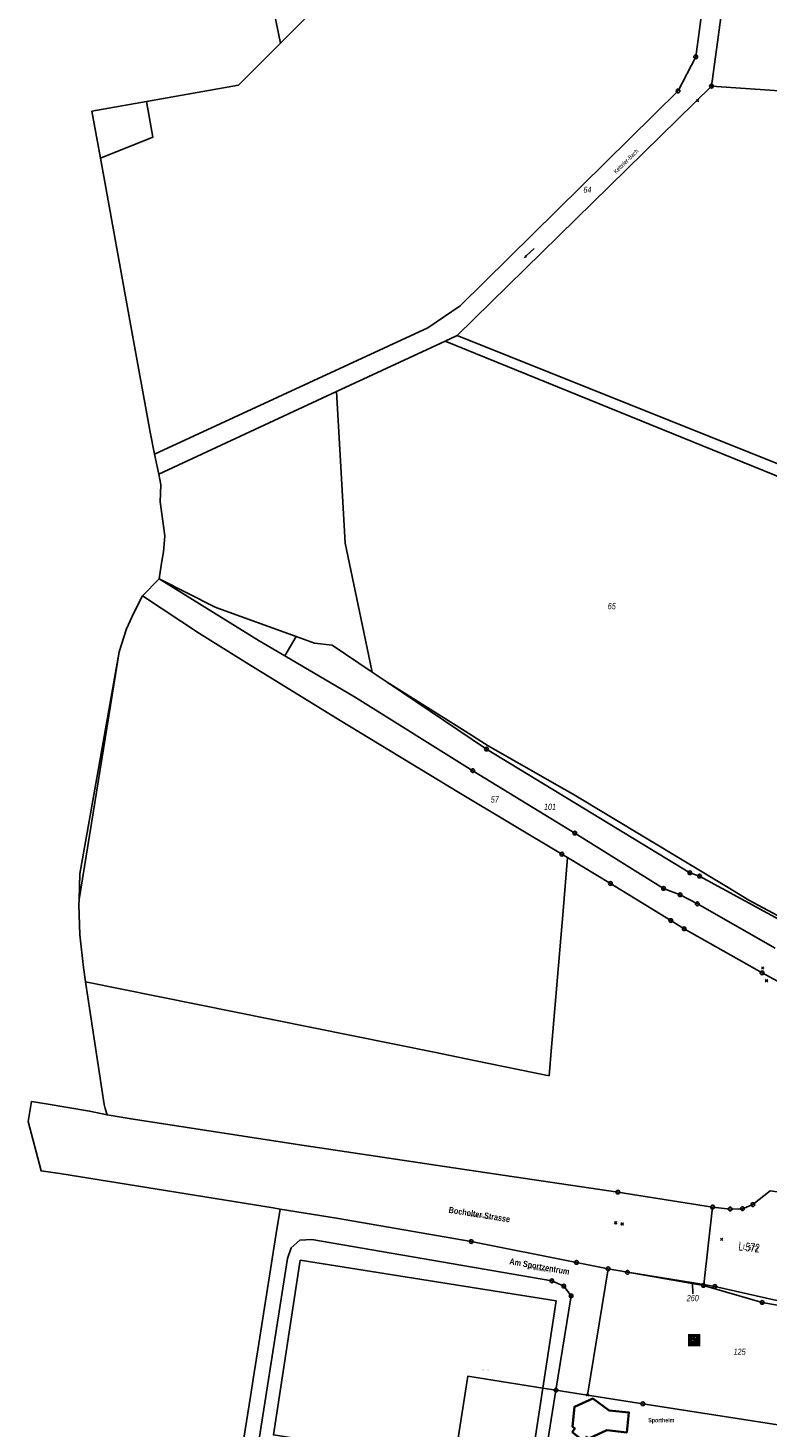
# Model space of a CAD drawing. Header units: metres. Extents: x 339653 to 341672, y 5744753 to 5747397.
# Tile 8 of 256: x 339805 to 340104, y 5745402 to 5745968. Entities that reach past the tile are written whole.
import ezdxf

# ---------------------------------------------------------------- set-up
doc = ezdxf.new("R2010")
doc.units = ezdxf.units.M
doc.header["$LTSCALE"] = 0.03
doc.header["$PDMODE"] = 3
doc.header["$PDSIZE"] = 0.5
for name, color, linetype, lineweight in [('B-Gebäude', 15, 'Continuous', 35), ('Flurstücke_Grenzpunkte', 7, 'Continuous', 25), ('Gewässer', 7, 'Continuous', 25), ('Historie', 7, 'Continuous', 25), ('Lagebezeichnungen', 7, 'Continuous', 25), ('Netzpunkte', 7, 'Continuous', 25), ('Siedlung', 7, 'Continuous', 25), ('Vegetation', 7, 'Continuous', 25), ('Verkehr', 7, 'Continuous', 25)]:
    doc.layers.add(name, color=color, linetype=linetype, lineweight=lineweight)
doc.styles.add('Flurstücksnummer - K 10 700', font='ariali.ttf', dxfattribs={"width": 0.7})
doc.styles.add('Legende und Ausgabekopf - N 8', font='arial.ttf', dxfattribs={"width": 0.7})
doc.styles.add('Name - Bauwerken u. Einrichtungen - F 10', font='arialbd.ttf', dxfattribs={"width": 0.7})
doc.styles.add('Name von Bauwerken und Vegetation- F 7 380', font='arialbd.ttf', dxfattribs={"width": 0.7})
doc.styles.add('Plätze_ Anlagen_ Bahnhof - N 14', font='arial.ttf', dxfattribs={"width": 0.7})
doc.styles.add('Sonstiger Text_ Bezeichnung - N 7 380', font='arial.ttf', dxfattribs={"width": 0.7})
doc.styles.add('Textart 8113', font='arial.ttf', dxfattribs={"width": 0.7})

# ---------------------------------------------------------------- blocks, each defined once
blk = doc.blocks.new('Gras')
for points in [[(-0.416667, 0.083333, -1), (-0.416667, -0.083333, -1)], [(0.416667, 0.083333, -1), (0.416667, -0.083333, -1)]]:
    blk.add_hatch(color=256).paths.add_polyline_path(points, flags=0)
blk = doc.blocks.new('Parkplatz')
h = blk.add_hatch(color=256)
h.paths.add_polyline_path([(-0.5, -0.5), (-0.5, 0.5), (0.5, 0.5), (0.5, -0.5)], flags=0)
h.paths.add_polyline_path([(-0.089551, -0.333615), (-0.089551, -0.08078), (0.023369, -0.080775), (0.07817, -0.076331), (0.136426, -0.059544), (0.180861, -0.023504), (0.213875, 0.030375), (0.228192, 0.087646), (0.229673, 0.152323), (0.213382, 0.22934), (0.180797, 0.280193), (0.133406, 0.317721), (0.068729, 0.331544), (-0.003847, 0.335), (-0.204256, 0.335), (-0.204256, -0.333615)], flags=0)
h.paths.add_polyline_path([(-0.089551, 0.032889), (-0.089551, 0.219975), (0.018453, 0.219966), (0.049312, 0.216752), (0.073099, 0.204537), (0.098814, 0.179465), (0.111673, 0.137034), (0.11103, 0.106819), (0.097527, 0.074033), (0.081458, 0.054102), (0.06024, 0.04189), (0.025527, 0.034175), (-0.009832, 0.031601)], flags=0)
for p, q in [((-0.204256, -0.333615), (-0.204256, 0.335)), ((-0.204256, 0.335), (-0.003847, 0.335)), ((-0.089551, 0.032889), (-0.089551, 0.219975)), ((-0.089551, 0.219975), (0.018453, 0.219966)), ((-0.009832, 0.031601), (-0.089551, 0.032889)), ((0.025527, 0.034175), (-0.009832, 0.031601)), ((-0.003847, 0.335), (0.068729, 0.331544)), ((0.018453, 0.219966), (0.049312, 0.216752)), ((0.06024, 0.04189), (0.025527, 0.034175)), ((0.049312, 0.216752), (0.073099, 0.204537)), ((0.081458, 0.054102), (0.06024, 0.04189)), ((0.068729, 0.331544), (0.133406, 0.317721)), ((0.073099, 0.204537), (0.098814, 0.179465)), ((0.097527, 0.074033), (0.081458, 0.054102)), ((0.11103, 0.106819), (0.097527, 0.074033)), ((0.098814, 0.179465), (0.111673, 0.137034)), ((0.111673, 0.137034), (0.11103, 0.106819)), ((0.133406, 0.317721), (0.180797, 0.280193)), ((0.180797, 0.280193), (0.213382, 0.22934)), ((0.213875, 0.030375), (0.180861, -0.023504)), ((0.213382, 0.22934), (0.229673, 0.152323)), ((0.228192, 0.087646), (0.213875, 0.030375)), ((0.229673, 0.152323), (0.228192, 0.087646)), ((-0.089551, -0.333615), (-0.204256, -0.333615)), ((0.023369, -0.080775), (-0.089551, -0.08078)), ((-0.089551, -0.08078), (-0.089551, -0.333615)), ((0.07817, -0.076331), (0.023369, -0.080775)), ((0.136426, -0.059544), (0.07817, -0.076331)), ((0.180861, -0.023504), (0.136426, -0.059544))]:
    blk.add_line(p, q)
blk = doc.blocks.new('Bach', base_point=(-0.007389, 0))
blk.add_hatch(color=256).paths.add_polyline_path([(-0.5, 0), (-0.253694, 0.098522), (-0.253694, -0.098522)], flags=0)
blk.add_line((-0.253694, 0), (0.485223, 0))
blk = doc.blocks.new('Grenzpunkt mit Abmarkung (Marke)')
at = {"lineweight": -2}
blk.add_circle((0, 0), 0.499, dxfattribs=at)
blk = doc.blocks.new('Grenzpunkt. Abmarkung nach Quellenlage nicht zu spezifizieren')
at = {"lineweight": -2}
blk.add_hatch(color=256, dxfattribs=at).paths.add_polyline_path([(0, 0.165, -1), (0, -0.165, -1)], flags=0)
blk.add_point((0, 0), dxfattribs=at)

msp = doc.modelspace()

# ---------------------------------------------------------------- linework, layer by layer
at = {"layer": 'B-Gebäude'}
msp.add_lwpolyline([(340025.165, 5745400.621), (340026.34, 5745402.194), (340025.389, 5745402.904), (340026.141, 5745410.968), (340033.531, 5745414.235), (340040.102, 5745409.491), (340048.164, 5745408.648), (340047.282, 5745400.589), (340039.23, 5745401.442), (340031.886, 5745398.083), (340030.935, 5745398.812), (340029.739, 5745397.221)], close=True, dxfattribs=at)
at = {"layer": 'Flurstücke_Grenzpunkte', "color": 83}
msp.add_line((340073.911, 5745456.584), (340073.845, 5745460.902), dxfattribs=at)
for points in [[(339929.996, 5745821.312), (339858.114, 5745787.911), (339856.448, 5745795.94), (339966.807, 5745847.095), (339979.964, 5745855.927), (340068, 5745942.774), (340075.133, 5745956.572), (340081.105, 5746000.842), (340086.29, 5746001.117), (340246.078, 5746017.587), (340256.242, 5746022.565), (340257.847, 5746024.247), (340259.533, 5746015.962), (340249.337, 5746010.915), (340095.211, 5745995.064), (340087.354, 5745987.445), (340081.505, 5745944.679), (339978.794, 5745843.876), (339973.849, 5745841.688)], [(340081.505, 5745944.679), (340087.354, 5745987.445), (340095.211, 5745995.064), (340249.337, 5746010.915), (340256.42, 5746005.774), (340264.711, 5745965.04), (340265.846, 5745918.208), (340272.798, 5745918.273), (340272.997, 5745899.046), (340273.199, 5745879.474), (340274.149, 5745787.721), (340176.933, 5745786.889), (340173.844, 5745834.989), (340172.508, 5745875.829), (340170.699, 5745903.515), (340169.912, 5745915.568), (340169.975, 5745935.128), (340169.78, 5745938.607)], [(339978.794, 5745843.876), (340081.505, 5745944.679), (340169.78, 5745938.607), (340169.975, 5745935.128), (340169.912, 5745915.568), (340170.699, 5745903.515), (340172.508, 5745875.829), (340173.844, 5745834.989), (340176.933, 5745786.889), (340177.73, 5745764.267)], [(339973.849, 5745841.688), (339978.794, 5745843.876), (340177.73, 5745764.267), (340177.967, 5745755.052), (340179.3, 5745703.173), (340185.279, 5745682.436), (340204.707, 5745659.496), (340212.456, 5745655.727), (340211.717, 5745655.009), (340210.147, 5745653.482), (340209.456, 5745652.809), (340202.185, 5745656.289), (340182.043, 5745680.361), (340175.367, 5745702.654), (340173.413, 5745760.55)], [(339810.535, 5745506.259), (339805.274, 5745526.214), (339805.848, 5745529.496), (339806.69, 5745534.311), (339812.559, 5745533.351), (339830.168, 5745530.47), (339837.207, 5745528.912), (339846.957, 5745527.261), (339914.201, 5745516.921), (339982.625, 5745506.773), (340043.693, 5745497.716), (340081.972, 5745491.673), (340078.376, 5745460.31), (340047.552, 5745465.281), (340039.705, 5745466.736), (340026.947, 5745469.263), (339984.427, 5745477.701), (339929.907, 5745487.163), (339907.128, 5745490.844), (339904.405, 5745491.283), (339818.148, 5745505.195)], [(340082.908, 5745459.579), (340078.376, 5745460.31), (340081.972, 5745491.673), (340089.098, 5745490.875), (340094.037, 5745491.006), (340098.256, 5745492.638), (340105.228, 5745498.206), (340153.297, 5745491.413), (340155.079, 5745484.198), (340156.787, 5745481.143), (340160.293, 5745479.175), (340166.767, 5745477.834), (340162.642, 5745448.817), (340138.064, 5745448.633), (340116.244, 5745452.007)], [(339910.128, 5745470.817), (339895.45, 5745377.402), (339890.53, 5745385.54), (339895.178, 5745415.038), (339896.282, 5745422.041), (339898.572, 5745436.571), (339905.571, 5745480.961), (339907.128, 5745490.844), (339929.907, 5745487.163), (339984.427, 5745477.701), (340026.947, 5745469.263), (340039.705, 5745466.736), (340031.458, 5745415.672), (340018.67, 5745417.68), (340024.78, 5745455.743), (340021.811, 5745459.729), (340017.034, 5745461.847), (339920.022, 5745478.485), (339915.189, 5745478.273), (339911.6, 5745475.209)], [(339895.45, 5745377.402), (339910.128, 5745470.817), (339911.6, 5745475.209), (339915.189, 5745478.273), (339920.022, 5745478.485), (340017.034, 5745461.847), (340021.811, 5745459.729), (340024.78, 5745455.743), (340018.67, 5745417.68), (340013.337, 5745418.52), (339983.02, 5745423.293), (339977.474, 5745387.973), (339974.998, 5745372.211), (339964.207, 5745303.491), (339959.436, 5745273.108), (339944.913, 5745295.528), (339937.345, 5745308.056), (339899.552, 5745370.612)], [(340031.458, 5745415.672), (340039.705, 5745466.736), (340047.552, 5745465.281), (340078.341, 5745459.997), (340102.008, 5745453.106), (340134.994, 5745447.239), (340133.836, 5745439.963), (340129.513, 5745412.812), (340110.066, 5745403.309), (340053.803, 5745412.158)], [(340078.376, 5745460.31), (340078.341, 5745459.997), (340047.552, 5745465.281)], [(340078.341, 5745459.997), (340078.376, 5745460.31), (340082.908, 5745459.579), (340116.244, 5745452.007), (340138.064, 5745448.633), (340162.642, 5745448.817), (340146.23, 5745447.395), (340138.044, 5745446.693), (340134.994, 5745447.239), (340102.008, 5745453.106)]]:
    msp.add_lwpolyline(points, close=True, dxfattribs=at)
for points in [[(340081.105, 5746000.842), (340075.133, 5745956.572), (340068, 5745942.774), (339979.964, 5745855.927), (339966.807, 5745847.095), (339856.448, 5745795.94), (339854.59, 5745804.898), (339846.905, 5745847.001), (339835.859, 5745908.257), (339834.537, 5745915.568), (339831.1, 5745934.556), (339853.145, 5745938.479), (339890.338, 5745945.097), (339907.355, 5745962.097), (339947.643, 5746002.342)], [(340131.669, 5745595.496), (340076.668, 5745625.445), (340072.814, 5745626.773), (339990.552, 5745676.774), (339950.5, 5745703.76), (339944.406, 5745707.866), (339928.216, 5745718.774), (339921.092, 5745719.65), (339913.593, 5745722.34), (339886.499, 5745732.058), (339880.965, 5745734.15), (339858.234, 5745745.53), (339859.26, 5745751.86), (339860.021, 5745756.553), (339860.622, 5745762.988), (339858.734, 5745776.645), (339859.015, 5745783.572), (339858.114, 5745787.911), (339929.996, 5745821.312), (339973.849, 5745841.688), (340173.413, 5745760.55)], [(340134.185, 5745568.765), (340101.946, 5745586.308), (340070.495, 5745604.135), (340065.091, 5745607.453), (340040.682, 5745622.441), (340023.259, 5745632.981), (340021.082, 5745634.298), (339979.41, 5745659.223), (339931.503, 5745688.391), (339893.55, 5745711.644), (339874.589, 5745723.508), (339851.529, 5745738.69), (339858.234, 5745745.53), (339898.66, 5745720.478), (339909.029, 5745714.399), (339937.224, 5745697.868), (339985.027, 5745668.042), (340026.271, 5745642.813), (340062.146, 5745620.457), (340068.82, 5745617.893), (340075.804, 5745614.225), (340107.31, 5745596.352)], [(340107.31, 5745596.352), (340075.804, 5745614.225), (340068.82, 5745617.893), (340062.146, 5745620.457), (340026.271, 5745642.813), (339985.027, 5745668.042), (339937.224, 5745697.868), (339909.029, 5745714.399), (339898.66, 5745720.478), (339858.234, 5745745.53), (339880.965, 5745734.15), (339886.499, 5745732.058), (339913.593, 5745722.34), (339921.092, 5745719.65), (339928.216, 5745718.774), (339944.406, 5745707.866), (339950.5, 5745703.76), (339990.552, 5745676.774), (340072.814, 5745626.773), (340076.668, 5745625.445), (340131.669, 5745595.496)], [(340105.228, 5745498.206), (340098.256, 5745492.638), (340094.037, 5745491.006), (340089.098, 5745490.875), (340081.972, 5745491.673), (340043.693, 5745497.716), (339982.625, 5745506.773), (339914.201, 5745516.921), (339846.957, 5745527.261), (339837.207, 5745528.912), (339836.493, 5745531.494), (339836.059, 5745533.064), (339828.533, 5745582.64), (339828.532, 5745582.647), (339827.639, 5745588.526), (339826.212, 5745601.682), (339825.877, 5745613.974), (339825.936, 5745615.909), (339842.175, 5745716.128), (339845.113, 5745725.346), (339847.981, 5745731.887), (339851.529, 5745738.69), (339874.589, 5745723.508), (339893.55, 5745711.644), (339931.503, 5745688.391), (339979.41, 5745659.223), (340021.082, 5745634.298), (340023.259, 5745632.981), (340040.682, 5745622.441), (340065.091, 5745607.453), (340070.495, 5745604.135), (340101.946, 5745586.308), (340134.185, 5745568.765)], [(339982.625, 5745506.773), (340043.693, 5745497.716)], [(340043.693, 5745497.716), (340081.972, 5745491.673)], [(340098.256, 5745492.638), (340105.228, 5745498.206)], [(340081.972, 5745491.673), (340089.098, 5745490.875)], [(340089.098, 5745490.875), (340094.037, 5745491.006)], [(340094.037, 5745491.006), (340098.256, 5745492.638)], [(339977.474, 5745387.973), (339983.02, 5745423.293), (340013.337, 5745418.52), (340018.67, 5745417.68), (340031.458, 5745415.672), (340053.803, 5745412.158), (340110.066, 5745403.309), (340129.513, 5745412.812), (340133.836, 5745439.963), (340134.994, 5745447.239), (340138.044, 5745446.693), (340146.23, 5745447.395), (340244.515, 5745437.394), (340282.006, 5745432.164), (340278.99, 5745413.04), (340270.599, 5745359.836)]]:
    msp.add_lwpolyline(points, dxfattribs=at)
at = {"layer": 'Gewässer', "color": 83}
for points in [[(339858.114, 5745787.911), (339856.448, 5745795.94), (339966.807, 5745847.095), (339979.964, 5745855.927), (340068, 5745942.774), (340075.133, 5745956.572), (340081.105, 5746000.842), (340086.29, 5746001.117), (340246.078, 5746017.587), (340256.242, 5746022.565), (340257.847, 5746024.247), (340259.533, 5746015.962), (340249.337, 5746010.915), (340095.211, 5745995.064), (340087.354, 5745987.445), (340081.505, 5745944.679), (339978.794, 5745843.876), (339973.849, 5745841.688), (339929.996, 5745821.312)], [(339973.849, 5745841.688), (339978.794, 5745843.876), (340177.73, 5745764.267), (340177.967, 5745755.052), (340179.3, 5745703.173), (340185.279, 5745682.436), (340204.707, 5745659.496), (340212.456, 5745655.727), (340211.717, 5745655.009), (340210.147, 5745653.482), (340209.456, 5745652.809), (340202.185, 5745656.289), (340182.043, 5745680.361), (340175.367, 5745702.654), (340173.413, 5745760.55)]]:
    msp.add_lwpolyline(points, close=True, dxfattribs=at)
at = {"layer": 'Historie', "color": 83}
msp.add_lwpolyline([(339805.274, 5745526.214), (339805.848, 5745529.496), (339806.69, 5745534.311), (339812.559, 5745533.351), (339830.168, 5745530.47), (339837.207, 5745528.912), (339846.957, 5745527.261), (339914.201, 5745516.921), (339982.625, 5745506.773), (340043.693, 5745497.716), (340081.972, 5745491.673), (340078.376, 5745460.31), (340047.552, 5745465.281), (340039.705, 5745466.736), (340026.947, 5745469.263), (339984.427, 5745477.701), (339929.907, 5745487.163), (339907.128, 5745490.844), (339904.405, 5745491.283), (339818.148, 5745505.195), (339810.535, 5745506.259)], close=True, dxfattribs=at)
at = {"layer": 'Netzpunkte', "color": 83}
for p in [(340075.91, 5745938.881), (340102.231, 5745588.255), (340103.733, 5745583.177), (340042.776, 5745485.267), (340045.434, 5745484.848), (340085.601, 5745478.579)]:
    msp.add_point(p, dxfattribs=at)
at = {"layer": 'Siedlung', "color": 83}
for points in [[(339891.86, 5745315.785), (339885.897, 5745316.605), (339894, 5745368.177), (339895.45, 5745377.402), (339910.128, 5745470.817), (339911.6, 5745475.209), (339915.189, 5745478.273), (339920.022, 5745478.485), (340017.034, 5745461.847), (340021.811, 5745459.729), (340024.78, 5745455.743), (340018.67, 5745417.68), (339999.341, 5745296.592), (339993.545, 5745298.505), (340004.094, 5745367.626), (339974.998, 5745372.211), (339901.403, 5745383.807), (339899.552, 5745370.612), (339898.229, 5745361.179)], [(339915.303, 5745470.135), (339904.461, 5745399.55), (339977.474, 5745387.973), (340007.904, 5745383.148), (340013.337, 5745418.52), (340018.747, 5745453.732)], [(339915.303, 5745470.135), (340018.747, 5745453.732), (340013.337, 5745418.52), (340007.904, 5745383.148), (339977.474, 5745387.973), (339904.461, 5745399.55)]]:
    msp.add_lwpolyline(points, close=True, dxfattribs=at)
msp.add_lwpolyline([(339999.341, 5745296.592), (340018.67, 5745417.68), (340031.458, 5745415.672), (340053.803, 5745412.158), (340110.066, 5745403.309), (340129.513, 5745412.812), (340133.836, 5745439.963), (340136.141, 5745436.65), (340138.951, 5745433.739), (340145.275, 5745431.933), (340155.314, 5745430.226), (340278.99, 5745413.04), (340270.599, 5745359.836)], dxfattribs=at)
at = {"layer": 'Vegetation', "color": 83}
for points in [[(340095.211, 5745995.064), (340249.337, 5746010.915), (340256.42, 5746005.774), (340264.711, 5745965.04), (340265.846, 5745918.208), (340272.798, 5745918.273), (340272.997, 5745899.046), (340256.87, 5745899.808), (340256.993, 5745904.215), (340251.134, 5745904.371), (340240.278, 5745904.66), (340240.164, 5745900.497), (340209.085, 5745901.708), (340209.128, 5745904.843), (340204.027, 5745904.868), (340204, 5745902.157), (340170.699, 5745903.515), (340172.508, 5745875.829), (340173.844, 5745834.989), (340176.933, 5745786.889), (340177.73, 5745764.267), (339978.794, 5745843.876), (340081.505, 5745944.679), (340087.354, 5745987.445)], [(339973.849, 5745841.688), (340173.413, 5745760.55), (340175.367, 5745702.654), (340182.043, 5745680.361), (340202.185, 5745656.289), (340209.456, 5745652.809), (340203.616, 5745647.131), (340181.652, 5745627.673), (340157.492, 5745610.416), (340132.967, 5745596.246), (340127.096, 5745599.387), (340096.677, 5745615.663), (340088.247, 5745620.873), (340055.085, 5745640.805), (340025.367, 5745658.667), (340019.148, 5745662.157), (339991.283, 5745678.097), (339982.024, 5745684.009), (339950.5, 5745703.76), (339944.406, 5745707.866), (339941.017, 5745723.99), (339933.449, 5745759.991), (339931.766, 5745790.838), (339929.996, 5745821.312)], [(339826.254, 5745626.318), (339842.175, 5745716.128), (339845.113, 5745725.346), (339847.981, 5745731.887), (339851.529, 5745738.69), (339874.589, 5745723.508), (339893.55, 5745711.644), (339931.503, 5745688.391), (339979.41, 5745659.223), (340021.082, 5745634.298), (340023.259, 5745632.981), (340021.548, 5745611.459), (340017.43, 5745562.47), (340016.839, 5745556.296), (340015.884, 5745544.724), (339985.562, 5745550.955), (339969.426, 5745554.272), (339903.929, 5745567.404), (339828.532, 5745582.647), (339827.639, 5745588.526), (339826.212, 5745601.682), (339825.877, 5745613.974), (339825.936, 5745615.909)]]:
    msp.add_lwpolyline(points, close=True, dxfattribs=at)
for points in [[(340081.105, 5746000.842), (340075.133, 5745956.572), (340068, 5745942.774), (339979.964, 5745855.927), (339966.807, 5745847.095), (339856.448, 5745795.94), (339854.59, 5745804.898), (339846.905, 5745847.001), (339835.859, 5745908.257), (339834.537, 5745915.568), (339855.697, 5745924.041), (339853.145, 5745938.479), (339890.338, 5745945.097), (339907.355, 5745962.097), (339900.492, 5745995.58)], [(340134.185, 5745568.765), (340101.946, 5745586.308), (340070.495, 5745604.135), (340065.091, 5745607.453), (340040.682, 5745622.441), (340023.259, 5745632.981), (340021.082, 5745634.298), (339979.41, 5745659.223), (339931.503, 5745688.391), (339893.55, 5745711.644), (339874.589, 5745723.508), (339851.529, 5745738.69), (339858.234, 5745745.53), (339898.66, 5745720.478), (339909.029, 5745714.399), (339937.224, 5745697.868), (339985.027, 5745668.042), (340026.271, 5745642.813), (340062.146, 5745620.457), (340068.82, 5745617.893), (340075.804, 5745614.225), (340107.31, 5745596.352)], [(340107.31, 5745596.352), (340075.804, 5745614.225), (340068.82, 5745617.893), (340062.146, 5745620.457), (340026.271, 5745642.813), (339985.027, 5745668.042), (339937.224, 5745697.868), (339909.029, 5745714.399), (339913.593, 5745722.34), (339921.092, 5745719.65), (339928.216, 5745718.774), (339944.406, 5745707.866), (339950.5, 5745703.76), (339982.024, 5745684.009), (339991.283, 5745678.097), (340019.148, 5745662.157), (340025.367, 5745658.667), (340055.085, 5745640.805), (340088.247, 5745620.873), (340096.677, 5745615.663), (340127.096, 5745599.387)], [(340105.228, 5745498.206), (340098.256, 5745492.638), (340094.037, 5745491.006), (340089.098, 5745490.875), (340081.972, 5745491.673), (340043.693, 5745497.716), (339982.625, 5745506.773), (339914.201, 5745516.921), (339846.957, 5745527.261), (339837.207, 5745528.912), (339836.493, 5745531.494), (339836.059, 5745533.064), (339828.533, 5745582.64), (339828.532, 5745582.647), (339903.929, 5745567.404), (339969.426, 5745554.272), (339985.562, 5745550.955), (340015.884, 5745544.724), (340016.839, 5745556.296), (340017.43, 5745562.47), (340021.548, 5745611.459), (340023.259, 5745632.981), (340040.682, 5745622.441), (340065.091, 5745607.453), (340070.495, 5745604.135), (340101.946, 5745586.308), (340134.185, 5745568.765)]]:
    msp.add_lwpolyline(points, dxfattribs=at)
at = {"layer": 'Verkehr', "color": 83}
for points in [[(340134.994, 5745447.239), (340102.008, 5745453.106), (340078.341, 5745459.997), (340047.552, 5745465.281), (340039.705, 5745466.736), (340026.947, 5745469.263), (339984.427, 5745477.701), (339929.907, 5745487.163), (339907.128, 5745490.844), (339904.405, 5745491.283), (339818.148, 5745505.195), (339810.535, 5745506.259), (339805.274, 5745526.214), (339805.848, 5745529.496), (339806.69, 5745534.311), (339812.559, 5745533.351), (339830.168, 5745530.47), (339837.207, 5745528.912), (339846.957, 5745527.261), (339914.201, 5745516.921), (339982.625, 5745506.773), (340043.693, 5745497.716), (340081.972, 5745491.673), (340089.098, 5745490.875), (340094.037, 5745491.006), (340098.256, 5745492.638), (340105.228, 5745498.206)], [(339890.53, 5745385.54), (339895.178, 5745415.038), (339896.282, 5745422.041), (339898.572, 5745436.571), (339905.571, 5745480.961), (339907.128, 5745490.844), (339929.907, 5745487.163), (339984.427, 5745477.701), (340026.947, 5745469.263), (340039.705, 5745466.736), (340031.458, 5745415.672), (340018.67, 5745417.68), (340024.78, 5745455.743), (340021.811, 5745459.729), (340017.034, 5745461.847), (339920.022, 5745478.485), (339915.189, 5745478.273), (339911.6, 5745475.209), (339910.128, 5745470.817), (339895.45, 5745377.402)]]:
    msp.add_lwpolyline(points, dxfattribs=at)
msp.add_lwpolyline([(340031.458, 5745415.672), (340039.705, 5745466.736), (340047.552, 5745465.281), (340078.341, 5745459.997), (340102.008, 5745453.106), (340134.994, 5745447.239), (340133.836, 5745439.963), (340129.513, 5745412.812), (340110.066, 5745403.309), (340053.803, 5745412.158)], close=True, dxfattribs=at)

# ---------------------------------------------------------------- block references
at = {"layer": 'Flurstücke_Grenzpunkte', "color": 83, "xscale": 1.5, "yscale": 1.5, "zscale": 1.5}
for name, p in [('Grenzpunkt mit Abmarkung (Marke)', (340075.133, 5745956.572)), ('Grenzpunkt mit Abmarkung (Marke)', (340068, 5745942.774)), ('Grenzpunkt mit Abmarkung (Marke)', (340081.505, 5745944.679)), ('Grenzpunkt mit Abmarkung (Marke)', (339990.552, 5745676.774)), ('Grenzpunkt mit Abmarkung (Marke)', (339985.027, 5745668.042)), ('Grenzpunkt mit Abmarkung (Marke)', (340026.271, 5745642.813)), ('Grenzpunkt mit Abmarkung (Marke)', (340021.082, 5745634.298)), ('Grenzpunkt mit Abmarkung (Marke)', (340072.814, 5745626.773)), ('Grenzpunkt mit Abmarkung (Marke)', (340076.668, 5745625.445)), ('Grenzpunkt mit Abmarkung (Marke)', (340040.682, 5745622.441)), ('Grenzpunkt mit Abmarkung (Marke)', (340062.146, 5745620.457)), ('Grenzpunkt mit Abmarkung (Marke)', (340068.82, 5745617.893)), ('Grenzpunkt mit Abmarkung (Marke)', (340075.804, 5745614.225)), ('Grenzpunkt mit Abmarkung (Marke)', (340065.091, 5745607.453)), ('Grenzpunkt mit Abmarkung (Marke)', (340070.495, 5745604.135)), ('Grenzpunkt mit Abmarkung (Marke)', (340101.946, 5745586.308)), ('Grenzpunkt mit Abmarkung (Marke)', (340043.693, 5745497.716)), ('Grenzpunkt mit Abmarkung (Marke)', (340081.972, 5745491.673)), ('Grenzpunkt mit Abmarkung (Marke)', (340089.098, 5745490.875)), ('Grenzpunkt mit Abmarkung (Marke)', (340094.037, 5745491.006)), ('Grenzpunkt mit Abmarkung (Marke)', (340098.256, 5745492.638)), ('Grenzpunkt mit Abmarkung (Marke)', (339984.427, 5745477.701)), ('Grenzpunkt mit Abmarkung (Marke)', (340026.947, 5745469.263)), ('Grenzpunkt mit Abmarkung (Marke)', (340017.034, 5745461.847)), ('Grenzpunkt mit Abmarkung (Marke)', (340039.705, 5745466.736)), ('Grenzpunkt mit Abmarkung (Marke)', (340047.552, 5745465.281)), ('Grenzpunkt mit Abmarkung (Marke)', (340021.811, 5745459.729)), ('Grenzpunkt mit Abmarkung (Marke)', (340024.78, 5745455.743)), ('Grenzpunkt mit Abmarkung (Marke)', (340078.341, 5745459.997)), ('Grenzpunkt. Abmarkung nach Quellenlage nicht zu spezifizieren', (340078.376, 5745460.31)), ('Grenzpunkt mit Abmarkung (Marke)', (340082.908, 5745459.579)), ('Grenzpunkt mit Abmarkung (Marke)', (340102.008, 5745453.106)), ('Grenzpunkt mit Abmarkung (Marke)', (340018.67, 5745417.68)), ('Grenzpunkt. Abmarkung nach Quellenlage nicht zu spezifizieren', (340031.458, 5745415.672)), ('Grenzpunkt mit Abmarkung (Marke)', (340053.803, 5745412.158))]:
    msp.add_blockref(name, p, dxfattribs=at)
at = {"layer": 'Gewässer', "color": 83, "xscale": 6, "yscale": 6, "zscale": 6, "rotation": 43.325242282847}
msp.add_blockref('Bach', (340007.727, 5745877.101), dxfattribs=at)
at = {"layer": 'Siedlung', "color": 83, "xscale": 2.4, "yscale": 2.4, "zscale": 2.4}
msp.add_blockref('Gras', (339990.2, 5745425.813), dxfattribs=at)
at = {"layer": 'Verkehr', "color": 83, "xscale": 5, "yscale": 5, "zscale": 5}
msp.add_blockref('Parkplatz', (340074.467, 5745437.811), dxfattribs=at)

# ---------------------------------------------------------------- texts
at = {"layer": 'B-Gebäude', "insert": (340061.241, 5745404.081), "char_height": 1.75, "attachment_point": 8, "line_spacing_factor": 0.69, "style": 'Name von Bauwerken und Vegetation- F 7 380'}
msp.add_mtext('Sportheim', dxfattribs=at)
at = {"layer": 'Flurstücke_Grenzpunkte', "color": 83, "char_height": 2.5, "attachment_point": 8, "line_spacing_factor": 0.69, "style": 'Flurstücksnummer - K 10 700'}
for s, insert in [('64', (340031.372, 5745901.595)), ('65', (340041.226, 5745733.258)), ('57', (339993.924, 5745655.117)), ('101', (340016.25, 5745652.141)), ('260', (340073.938, 5745453.584)), ('125', (340092.876, 5745431.901))]:
    msp.add_mtext(s, dxfattribs=dict(at, insert=insert))
at = {"layer": 'Gewässer', "color": 83, "insert": (340047.619, 5745913.737), "char_height": 1.75, "attachment_point": 8, "rotation": 44.45102, "line_spacing_factor": 0.69, "style": 'Sonstiger Text_ Bezeichnung - N 7 380'}
msp.add_mtext('Ketteler-Bach', dxfattribs=at)
at = {"layer": 'Lagebezeichnungen', "color": 83, "attachment_point": 8, "line_spacing_factor": 0.69}
for s, insert, char_height, rotation, style in [('Bocholter Strasse', (339987.523, 5745487.356), 2.5, 351.00002, 'Name - Bauwerken u. Einrichtungen - F 10'), ('Bocholter Strasse', (339987.523, 5745487.356), 1, 351.00002, 'Textart 8113'), ('L 572', (340096.52, 5745473.653), 3.5, 353.61037, 'Plätze_ Anlagen_ Bahnhof - N 14'), ('L 572', (340097.206, 5745474.216), 2, 353.61037, 'Legende und Ausgabekopf - N 8'), ('Am Sportzentrum', (340011.665, 5745465.672), 2.5, 349.84801, 'Name - Bauwerken u. Einrichtungen - F 10'), ('Am Sportzentrum', (340011.665, 5745465.672), 1, 349.84801, 'Textart 8113')]:
    msp.add_mtext(s, dxfattribs=dict(at, insert=insert, char_height=char_height, rotation=rotation, style=style))

doc.saveas('drawing.dxf')
